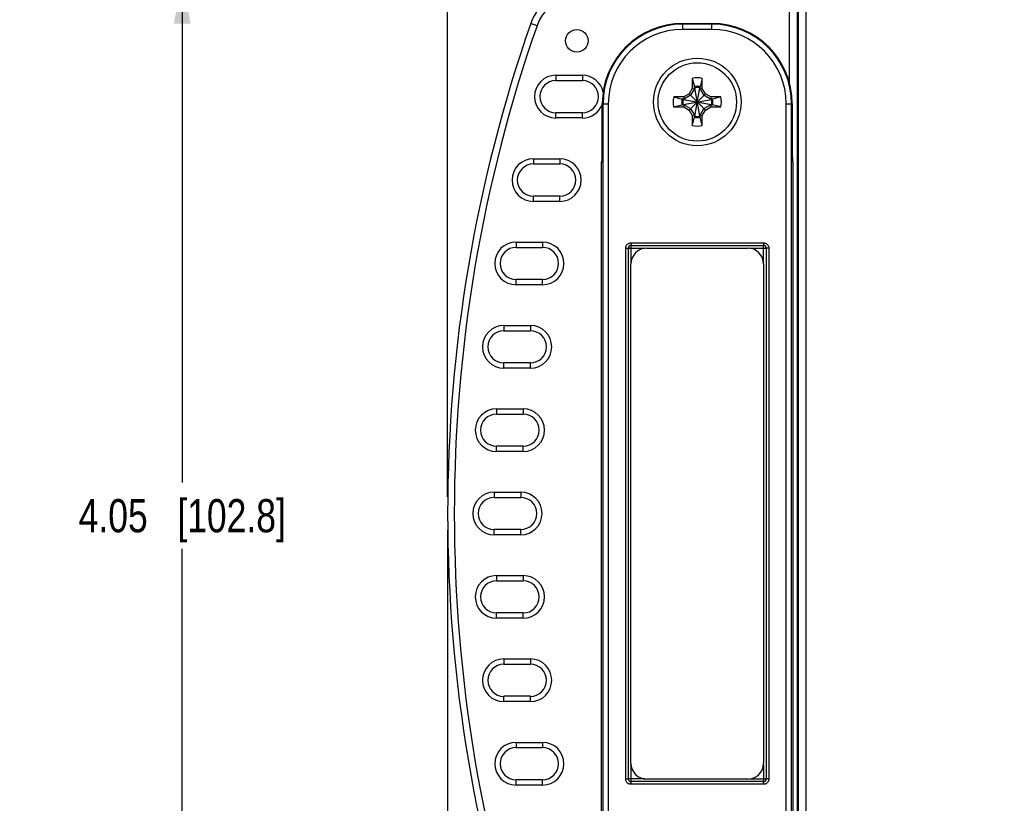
# Model space of a CAD drawing. Header units: inches. Extents: x 0 to 22, y 0 to 17.
# Tile 31 of 42: x 8.4 to 12.1, y 8.8 to 11.8. Entities that reach past the tile are written whole.
import ezdxf

# ---------------------------------------------------------------- set-up
doc = ezdxf.new("R2010")
doc.units = ezdxf.units.IN
doc.header["$LTSCALE"] = 1.21
doc.header["$MEASUREMENT"] = 0
doc.layers.get('0').update_dxf_attribs({"linetype": 'CONTINUOUS'})
doc.layers.add('02___PRT_ALL_AXES', color=7, linetype='CONTINUOUS')
doc.layers.add('DIMENSIONS', color=7, linetype='CONTINUOUS')
doc.styles.get("Standard").update_dxf_attribs({"font": 'txt', "width": 0.8})
doc.dimstyles.new('DIMSTYLE_1', dxfattribs={"dimtxt": 0.125, "dimasz": 0.18, "dimexe": 0.125, "dimexo": 0.0625, "dimgap": 0.0625, "dimtad": 0, "dimtih": 1, "dimtoh": 1, "dimzin": 4, "dimdsep": 46, "dimtxsty": 'STANDARD', "dimblk": '_FILLED', "dimblk1": '_FILLED', "dimblk2": '_FILLED', "dimcen": 0.09, "dimadec": 0, "dimazin": 0, "dimtp": 0.001, "dimtm": 0.001, "dimtfac": 1, "dimtofl": 0, "dimtmove": 0, "dimatfit": 3, "dimldrblk": '_FILLED', "dimfxl": 1, "dimtolj": 1, "dimtzin": 4, "dimarcsym": 0})

# ---------------------------------------------------------------- blocks, each defined once
blk = doc.blocks.new('_FILLED')
at = {"color": 0, "linetype": 'BYBLOCK'}
blk.add_solid([(0, 0), (-1, 0.174), (-1, -0.174)], dxfattribs=at)
blk = doc.blocks.new('*D1')
at = {"layer": 'DIMENSIONS', "color": 2, "linetype": 'CONTINUOUS'}
for p, q in [((10.0509, 9.9796), (10.0509, 13.7922)), ((15.5876, 9.2451), (15.5876, 13.7922)), ((10.0509, 13.6672), (12.1442, 13.6672)), ((15.5876, 13.6672), (13.4942, 13.6672))]:
    blk.add_line(p, q, dxfattribs=at)
at = {"layer": 'DIMENSIONS', "color": 2, "linetype": 'CONTINUOUS', "xscale": 0.18, "yscale": 0.18, "zscale": 0.18, "rotation": 180}
blk.add_blockref('_FILLED', (10.0509, 13.6672), dxfattribs=at)
at = {"layer": 'DIMENSIONS', "color": 2, "linetype": 'CONTINUOUS', "xscale": 0.18, "yscale": 0.18, "zscale": 0.18}
blk.add_blockref('_FILLED', (15.5876, 13.6672), dxfattribs=at)
at = {"layer": 'DIMENSIONS', "color": 2, "linetype": 'CONTINUOUS', "insert": (12.8192, 13.7297), "char_height": 0.125, "width": 1.225, "attachment_point": 2, "line_spacing_factor": 0.9}
blk.add_mtext('5.54{\\Ftxt.shx;\\W1.000000;\\H0.125000; }[140.6]', dxfattribs=at)
blk = doc.blocks.new('*D4')
at = {"layer": 'DIMENSIONS', "color": 2, "linetype": 'CONTINUOUS'}
for p, q in [((10.0509, 9.8546), (10.0509, 6.3911)), ((11.1473, 7.5286), (11.1473, 6.3911)), ((10.0509, 6.5161), (9.6847, 6.5161)), ((11.1473, 6.5161), (11.5073, 6.5161))]:
    blk.add_line(p, q, dxfattribs=at)
at = {"layer": 'DIMENSIONS', "color": 2, "linetype": 'CONTINUOUS', "xscale": 0.18, "yscale": 0.18, "zscale": 0.18}
blk.add_blockref('_FILLED', (10.0509, 6.5161), dxfattribs=at)
at = {"layer": 'DIMENSIONS', "color": 2, "linetype": 'CONTINUOUS', "xscale": 0.18, "yscale": 0.18, "zscale": 0.18, "rotation": 180}
blk.add_blockref('_FILLED', (11.1473, 6.5161), dxfattribs=at)
at = {"layer": 'DIMENSIONS', "color": 2, "linetype": 'CONTINUOUS', "insert": (9.6222, 6.5786), "char_height": 0.125, "width": 1.125, "attachment_point": 3, "line_spacing_factor": 0.9}
blk.add_mtext('1.10{\\Ftxt.shx;\\W1.000000;\\H0.125000; }[27.9]', dxfattribs=at)
blk = doc.blocks.new('*D5')
at = {"layer": 'DIMENSIONS', "color": 2, "linetype": 'CONTINUOUS'}
for p, q in [((11.0848, 11.9416), (8.9259, 11.9416)), ((9.0509, 11.9416), (9.0509, 10.0341)), ((9.0509, 7.8926), (9.0509, 9.7841)), ((11.0848, 7.8926), (8.9259, 7.8926))]:
    blk.add_line(p, q, dxfattribs=at)
at = {"layer": 'DIMENSIONS', "color": 2, "linetype": 'CONTINUOUS', "xscale": 0.18, "yscale": 0.18, "zscale": 0.18}
for p, rotation in [((9.0509, 11.9416), 90), ((9.0509, 7.8926), 270)]:
    blk.add_blockref('_FILLED', p, dxfattribs=dict(at, rotation=rotation))
at = {"layer": 'DIMENSIONS', "color": 2, "linetype": 'CONTINUOUS', "insert": (9.0509, 9.9716), "char_height": 0.125, "width": 1.225, "attachment_point": 2, "line_spacing_factor": 0.9}
blk.add_mtext('4.05{\\Ftxt.shx;\\W1.000000;\\H0.125000; }[102.8]', dxfattribs=at)

msp = doc.modelspace()

# ---------------------------------------------------------------- linework, layer by layer
at = {"color": 7, "linetype": 'CONTINUOUS'}
for p, q in [((11.4011, 11.9716), (11.4011, 7.8626)), ((11.3695, 11.9276), (11.3695, 7.9066)), ((11.3711, 11.9366), (11.3711, 7.8976)), ((11.3386, 11.5402), (11.3386, 11.8516)), ((11.3686, 7.9816), (11.3686, 11.8527)), ((10.3876, 11.7544), (10.364, 11.7627)), ((10.9366, 11.7405), (10.9366, 11.763)), ((10.9366, 11.763), (11.0466, 11.763)), ((11.0466, 11.7405), (11.0466, 11.763)), ((11.0466, 11.7605), (10.9366, 11.7605)), ((11.0466, 11.7405), (10.9366, 11.7405)), ((10.4587, 11.5675), (10.4587, 11.5475)), ((10.4587, 11.5675), (10.5587, 11.5675)), ((10.4587, 11.5475), (10.5587, 11.5475)), ((10.5587, 11.5675), (10.5587, 11.5475)), ((10.9727, 11.5561), (10.9727, 11.5183)), ((10.9727, 11.5561), (10.981, 11.525)), ((11.0105, 11.5561), (11.0021, 11.525)), ((11.0105, 11.5183), (11.0105, 11.5561)), ((10.9727, 11.5183), (10.9609, 11.4978)), ((10.9821, 11.519), (10.9666, 11.4921)), ((10.9727, 11.5183), (10.9821, 11.519)), ((10.981, 11.5212), (10.981, 11.525)), ((10.982, 11.5214), (10.9821, 11.5209)), ((10.9821, 11.4134), (11.001, 11.5209)), ((10.9821, 11.5209), (10.9821, 11.519)), ((11.001, 11.4134), (10.9821, 11.5209)), ((10.9821, 11.4153), (11.001, 11.519)), ((11.001, 11.4153), (10.9821, 11.519)), ((11.0012, 11.5214), (11.001, 11.5209)), ((11.001, 11.519), (11.001, 11.5209)), ((11.0166, 11.4921), (11.001, 11.519)), ((11.0105, 11.5183), (11.001, 11.519)), ((11.0021, 11.5212), (11.0021, 11.525)), ((11.0223, 11.4978), (11.0105, 11.5183)), ((10.9026, 11.486), (10.9337, 11.4777)), ((10.9404, 11.486), (10.9026, 11.486)), ((10.9375, 11.4777), (10.9337, 11.4777)), ((10.9373, 11.4767), (10.9378, 11.4766)), ((10.9378, 11.4766), (11.0453, 11.4577)), ((10.9397, 11.4766), (10.9378, 11.4766)), ((10.9378, 11.4577), (11.0453, 11.4766)), ((10.9666, 11.4921), (10.9397, 11.4766)), ((10.9404, 11.486), (10.9397, 11.4766)), ((10.9397, 11.4766), (11.0434, 11.4577)), ((10.9397, 11.4577), (11.0434, 11.4766)), ((10.9609, 11.4978), (10.9404, 11.486)), ((10.9609, 11.4364), (11.0223, 11.4978)), ((11.0223, 11.4364), (10.9609, 11.4978)), ((11.0434, 11.4766), (11.0166, 11.4921)), ((11.0428, 11.486), (11.0223, 11.4978)), ((11.0428, 11.486), (11.0434, 11.4766)), ((11.0805, 11.486), (11.0428, 11.486)), ((11.0453, 11.4766), (11.0434, 11.4766)), ((11.0459, 11.4767), (11.0453, 11.4766)), ((11.0457, 11.4777), (11.0494, 11.4777)), ((11.0805, 11.486), (11.0494, 11.4777)), ((10.4587, 11.4068), (10.4587, 11.4268)), ((10.5587, 11.4268), (10.4587, 11.4268)), ((10.5587, 11.4068), (10.5587, 11.4268)), ((10.6337, 11.2847), (10.6337, 11.4601)), ((10.6337, 11.4601), (10.6562, 11.4601)), ((10.6362, 11.4601), (10.6362, 8.3741)), ((10.6562, 11.4601), (10.6562, 8.3741)), ((10.9026, 11.4482), (10.9337, 11.4566)), ((10.9026, 11.4482), (10.9404, 11.4482)), ((10.9375, 11.4566), (10.9337, 11.4566)), ((10.9373, 11.4575), (10.9378, 11.4577)), ((10.9378, 11.4577), (10.9397, 11.4577)), ((10.9404, 11.4482), (10.9397, 11.4577)), ((10.9397, 11.4577), (10.9666, 11.4422)), ((10.9404, 11.4482), (10.9609, 11.4364)), ((10.9609, 11.4364), (10.9727, 11.416)), ((10.9666, 11.4422), (10.9821, 11.4153)), ((11.001, 11.4153), (11.0166, 11.4422)), ((11.0105, 11.416), (11.0223, 11.4364)), ((11.0166, 11.4422), (11.0434, 11.4577)), ((11.0223, 11.4364), (11.0428, 11.4482)), ((11.0428, 11.4482), (11.0434, 11.4577)), ((11.0428, 11.4482), (11.0805, 11.4482)), ((11.0434, 11.4577), (11.0453, 11.4577)), ((11.0459, 11.4575), (11.0453, 11.4577)), ((11.0457, 11.4566), (11.0494, 11.4566)), ((11.0805, 11.4482), (11.0494, 11.4566)), ((11.3269, 8.3741), (11.3269, 11.4601)), ((11.3269, 11.4601), (11.3495, 11.4601)), ((11.3469, 8.3741), (11.3469, 11.4601)), ((11.3495, 11.4601), (11.3495, 11.2847)), ((10.5587, 11.4068), (10.4587, 11.4068)), ((10.9727, 11.416), (10.9727, 11.3782)), ((10.9727, 11.416), (10.9821, 11.4153)), ((10.9727, 11.3782), (10.981, 11.4093)), ((10.981, 11.413), (10.981, 11.4093)), ((10.982, 11.4128), (10.9821, 11.4134)), ((10.9821, 11.4153), (10.9821, 11.4134)), ((11.0105, 11.416), (11.001, 11.4153)), ((11.001, 11.4134), (11.001, 11.4153)), ((11.0012, 11.4128), (11.001, 11.4134)), ((11.0021, 11.413), (11.0021, 11.4093)), ((11.0105, 11.3782), (11.0021, 11.4093)), ((11.0105, 11.3782), (11.0105, 11.416)), ((10.6337, 11.2847), (10.6337, 11.282)), ((10.6337, 11.2847), (10.6337, 11.2847)), ((10.6337, 11.282), (10.6337, 11.2767)), ((11.3495, 11.2826), (11.3495, 11.2847)), ((11.3495, 11.2847), (11.3495, 11.2847)), ((11.3495, 11.2795), (11.3495, 11.2826)), ((11.3495, 11.2765), (11.3495, 11.2795)), ((10.3738, 11.2535), (10.3738, 11.2335)), ((10.3738, 11.2535), (10.4738, 11.2535)), ((10.4738, 11.2535), (10.4738, 11.2335)), ((10.6311, 11.2408), (10.633, 11.2447)), ((10.6332, 11.2498), (10.6334, 11.2501)), ((10.6334, 11.25), (10.6333, 11.2489)), ((10.6335, 11.2547), (10.6334, 11.2529)), ((10.6334, 11.2529), (10.6334, 11.2513)), ((10.6334, 11.2513), (10.6334, 11.25)), ((10.6336, 11.2614), (10.6335, 11.259)), ((10.6335, 11.259), (10.6335, 11.2567)), ((10.6335, 11.2567), (10.6335, 11.2547)), ((10.6337, 11.27), (10.6336, 11.267)), ((10.6336, 11.267), (10.6336, 11.2641)), ((10.6336, 11.2641), (10.6336, 11.2614)), ((10.6337, 11.2767), (10.6337, 11.2733)), ((10.6337, 11.2733), (10.6337, 11.27)), ((11.3495, 11.2736), (11.3495, 11.2765)), ((11.3495, 11.2708), (11.3495, 11.2736)), ((11.3495, 11.2681), (11.3495, 11.2708)), ((11.3496, 11.2656), (11.3495, 11.2681)), ((11.3496, 11.2632), (11.3496, 11.2656)), ((11.3496, 11.261), (11.3496, 11.2632)), ((11.3496, 11.2589), (11.3496, 11.261)), ((11.3497, 11.2569), (11.3496, 11.2589)), ((11.3497, 11.2535), (11.3497, 11.2569)), ((11.3498, 11.2502), (11.3498, 11.2514)), ((11.3498, 11.2505), (11.35, 11.2464)), ((11.3499, 11.2492), (11.3498, 11.2502)), ((11.3498, 11.2501), (11.35, 11.2498)), ((11.3499, 11.2483), (11.3499, 11.2492)), ((11.3499, 11.2477), (11.3499, 11.2483)), ((11.35, 11.2464), (11.3501, 11.2447)), ((11.3501, 11.2447), (11.3521, 11.2408)), ((10.3738, 11.2335), (10.4738, 11.2335)), ((10.6311, 8.5934), (10.6311, 11.2408)), ((11.3521, 11.2408), (11.3521, 8.5934)), ((10.3738, 11.0928), (10.3738, 11.1128)), ((10.4738, 11.1128), (10.3738, 11.1128)), ((10.4738, 11.0928), (10.4738, 11.1128)), ((10.4738, 11.0928), (10.3738, 11.0928)), ((10.3088, 10.9395), (10.3088, 10.9195)), ((10.3088, 10.9395), (10.4088, 10.9395)), ((10.3088, 10.9195), (10.4088, 10.9195)), ((10.4088, 10.9395), (10.4088, 10.9195)), ((10.7219, 8.9175), (10.7219, 10.9168)), ((10.7219, 10.9168), (10.7319, 10.9168)), ((10.7319, 8.9175), (10.7319, 10.9168)), ((10.7319, 10.9168), (10.732, 10.9168)), ((10.732, 8.9175), (10.732, 10.9168)), ((10.732, 10.9168), (10.7954, 10.9168)), ((10.7419, 10.9368), (10.7419, 10.9268)), ((10.7419, 10.9368), (11.2413, 10.9368)), ((10.7419, 10.8633), (10.7419, 10.9268)), ((10.7419, 10.9268), (10.7419, 10.9268)), ((10.7419, 10.9268), (11.2412, 10.9268)), ((10.7419, 10.9268), (11.2413, 10.9268)), ((11.1877, 10.9168), (11.2512, 10.9168)), ((11.2413, 10.9268), (11.2412, 10.9268)), ((11.2412, 10.8633), (11.2412, 10.9268)), ((11.2413, 10.9368), (11.2413, 10.9268)), ((11.2513, 10.9168), (11.2512, 10.9168)), ((11.2512, 10.9168), (11.2512, 8.9175)), ((11.2513, 10.9168), (11.2513, 8.9175)), ((11.2612, 10.9168), (11.2513, 10.9168)), ((11.2612, 10.9168), (11.2612, 8.9175)), ((10.3088, 10.7788), (10.3088, 10.7988)), ((10.4088, 10.7988), (10.3088, 10.7988)), ((10.4088, 10.7788), (10.4088, 10.7988)), ((10.4088, 10.7788), (10.3088, 10.7788)), ((10.2628, 10.6255), (10.2628, 10.6055)), ((10.2628, 10.6255), (10.3628, 10.6255)), ((10.3628, 10.6255), (10.3628, 10.6055)), ((10.2628, 10.6055), (10.3628, 10.6055)), ((10.2628, 10.4648), (10.2628, 10.4848)), ((10.3628, 10.4848), (10.2628, 10.4848)), ((10.3628, 10.4648), (10.2628, 10.4648)), ((10.3628, 10.4648), (10.3628, 10.4848)), ((10.2354, 10.3115), (10.2354, 10.2915)), ((10.2354, 10.3115), (10.3354, 10.3115)), ((10.2354, 10.2915), (10.3354, 10.2915)), ((10.3354, 10.3115), (10.3354, 10.2915)), ((10.2354, 10.1508), (10.2354, 10.1708)), ((10.3354, 10.1708), (10.2354, 10.1708)), ((10.3354, 10.1508), (10.3354, 10.1708)), ((10.3354, 10.1508), (10.2354, 10.1508)), ((10.2263, 9.9975), (10.2263, 9.9775)), ((10.2263, 9.9975), (10.3263, 9.9975)), ((10.3263, 9.9975), (10.3263, 9.9775)), ((10.2263, 9.9775), (10.3263, 9.9775)), ((10.2263, 9.8368), (10.2263, 9.8568)), ((10.3263, 9.8568), (10.2263, 9.8568)), ((10.3263, 9.8368), (10.2263, 9.8368)), ((10.3263, 9.8368), (10.3263, 9.8568)), ((10.2354, 9.6835), (10.2354, 9.6635)), ((10.2354, 9.6835), (10.3354, 9.6835)), ((10.3354, 9.6835), (10.3354, 9.6635)), ((10.2354, 9.6635), (10.3354, 9.6635)), ((10.2354, 9.5228), (10.2354, 9.5428)), ((10.3354, 9.5428), (10.2354, 9.5428)), ((10.3354, 9.5228), (10.3354, 9.5428)), ((10.3354, 9.5228), (10.2354, 9.5228)), ((10.2628, 9.3695), (10.2628, 9.3495)), ((10.2628, 9.3695), (10.3628, 9.3695)), ((10.2628, 9.3495), (10.3628, 9.3495)), ((10.3628, 9.3695), (10.3628, 9.3495)), ((10.2628, 9.2088), (10.2628, 9.2288)), ((10.3628, 9.2288), (10.2628, 9.2288)), ((10.3628, 9.2088), (10.2628, 9.2088)), ((10.3628, 9.2088), (10.3628, 9.2288)), ((10.3088, 9.0555), (10.3088, 9.0355)), ((10.3088, 9.0555), (10.4088, 9.0555)), ((10.4088, 9.0555), (10.4088, 9.0355)), ((10.3088, 9.0355), (10.4088, 9.0355)), ((10.7419, 8.9075), (10.7419, 8.971)), ((11.2412, 8.971), (11.2412, 8.9075)), ((10.3088, 8.8948), (10.3088, 8.9148)), ((10.4088, 8.9148), (10.3088, 8.9148)), ((10.4088, 8.8948), (10.4088, 8.9148)), ((10.7219, 8.9175), (10.7319, 8.9175)), ((10.7319, 8.9175), (10.732, 8.9175)), ((10.7954, 8.9175), (10.732, 8.9175)), ((10.7419, 8.8975), (10.7419, 8.9075)), ((11.2413, 8.9075), (10.7419, 8.9075)), ((11.2412, 8.9075), (10.7419, 8.9075)), ((10.7419, 8.9075), (10.7419, 8.9075)), ((11.1877, 8.9175), (11.2512, 8.9175)), ((11.2413, 8.9075), (11.2412, 8.9075)), ((11.2413, 8.8975), (11.2413, 8.9075)), ((11.2513, 8.9175), (11.2512, 8.9175)), ((11.2612, 8.9175), (11.2513, 8.9175)), ((10.4088, 8.8948), (10.3088, 8.8948)), ((11.2413, 8.8975), (10.7419, 8.8975))]:
    msp.add_line(p, q, dxfattribs=at)
for points in [[(10.6333, 11.2489), (10.6333, 11.248), (10.6333, 11.2477), (10.6332, 11.2475)], [(11.3498, 11.2514), (11.3497, 11.2527), (11.3497, 11.2535)], [(11.35, 11.2472), (11.3499, 11.2472), (11.3499, 11.2473), (11.3499, 11.2475), (11.3499, 11.2477)]]:
    msp.add_lwpolyline(points, dxfattribs=at)
for centre, radius in [((10.5375, 11.6971), 0.0425), ((10.9916, 11.4671), 0.1476)]:
    msp.add_circle(centre, radius, dxfattribs=at)
for centre, radius, start, end in [((10.5516, 11.6971), 0.1987, 90, 160.7415), ((10.5516, 11.6971), 0.1737, 90, 160.7415), ((15.6463, 9.9171), 5.5954, 160.7415, 199.2585), ((10.9366, 11.4601), 0.3029, 90, 180), ((11.0466, 11.4601), 0.3029, 0, 90), ((15.6463, 9.9171), 5.5704, 160.7415, 199.2585), ((10.9366, 11.4601), 0.3003, 90, 180), ((10.9366, 11.4601), 0.2803, 90, 180), ((11.0466, 11.4601), 0.3003, 0, 90), ((11.0466, 11.4601), 0.2803, 0, 90), ((10.4587, 11.4871), 0.0804, 90, 270), ((10.4587, 11.4871), 0.0604, 90, 270), ((10.5587, 11.4871), 0.0804, 12.5411, 90), ((10.5587, 11.4871), 0.0604, 270, 90), ((10.9916, 11.4671), 0.0909, 78.007, 101.993), ((10.9916, 11.4675), 0.0585, 79.606, 100.394), ((10.9916, 11.4671), 0.0551, 78.9667, 101.0333), ((10.9916, 11.4671), 0.0546, 80.0284, 99.9716), ((10.9916, 11.4671), 0.0909, 168.007, 191.993), ((10.9913, 11.4671), 0.0585, 169.606, 190.394), ((10.9916, 11.4671), 0.0551, 168.9667, 191.0333), ((10.9916, 11.4671), 0.0546, 170.0284, 189.9716), ((10.9916, 11.4671), 0.0546, 350.0284, 9.9716), ((10.9916, 11.4671), 0.0551, 348.9667, 11.0333), ((10.9919, 11.4671), 0.0585, 349.606, 10.394), ((10.9916, 11.4671), 0.0909, 348.007, 11.993), ((10.5587, 11.4871), 0.0804, 270, 339.3258), ((10.9916, 11.4671), 0.0551, 258.9667, 281.0333), ((10.9916, 11.4668), 0.0585, 259.606, 280.394), ((10.9916, 11.4671), 0.0546, 260.0284, 279.9716), ((10.9916, 11.4671), 0.0909, 258.007, 281.993), ((8.2924, 11.2848), 2.3413, 359.8289, 359.9966), ((13.7472, 11.2849), 2.3978, 180.0056, 180.1691), ((10.3738, 11.1731), 0.0804, 90, 270), ((10.4738, 11.1731), 0.0804, 270, 90), ((10.651, 11.2408), 0.0199, 173.9624, 180.0219), ((10.6512, 11.2408), 0.0201, 167.9822, 173.9681), ((10.651, 11.2409), 0.0199, 153.4269, 168.0021), ((10.653, 11.2447), 0.0199, 172.4716, 180.0024), ((9.0574, 11.2813), 1.5763, 359.1117, 359.8727), ((9.9026, 11.2691), 0.731, 358.8563, 359.0397), ((12.9258, 11.2813), 1.5763, 180.1269, 180.8881), ((12.1128, 11.2697), 0.7632, 180.9638, 181.1395), ((11.8521, 11.2645), 0.5025, 181.1333, 181.5926), ((11.3322, 11.2409), 0.0199, 11.9979, 26.5731), ((11.3302, 11.2447), 0.0199, 359.9953, 7.1939), ((11.332, 11.2408), 0.0201, 0.0082, 12.0234), ((10.3738, 11.1731), 0.0604, 90, 270), ((10.4738, 11.1731), 0.0604, 270, 90), ((10.3088, 10.8591), 0.0804, 90, 270), ((10.3088, 10.8591), 0.0604, 90, 270), ((10.4088, 10.8591), 0.0804, 270, 90), ((10.4088, 10.8591), 0.0604, 270, 90), ((10.7419, 10.9168), 0.00998, 89.8812, 180.1047), ((10.742, 10.9168), 0.01, 90.0826, 179.9158), ((11.2412, 10.9168), 0.01, 0.0826, 89.9158), ((11.2413, 10.9168), 0.00998, 359.8812, 90.1047), ((10.2628, 10.5451), 0.0804, 90, 270), ((10.3628, 10.5451), 0.0804, 270, 90), ((10.2628, 10.5451), 0.0604, 90, 270), ((10.3628, 10.5451), 0.0604, 270, 90), ((10.2354, 10.2311), 0.0804, 90, 270), ((10.2354, 10.2311), 0.0604, 90, 270), ((10.3354, 10.2311), 0.0804, 270, 90), ((10.3354, 10.2311), 0.0604, 270, 90), ((10.2263, 9.9171), 0.0804, 90, 270), ((10.3263, 9.9171), 0.0804, 270, 90), ((10.2263, 9.9171), 0.0604, 90, 270), ((10.3263, 9.9171), 0.0604, 270, 90), ((10.2354, 9.6031), 0.0804, 90, 270), ((10.3354, 9.6031), 0.0804, 270, 90), ((10.2354, 9.6031), 0.0604, 90, 270), ((10.3354, 9.6031), 0.0604, 270, 90), ((10.2628, 9.2891), 0.0804, 90, 270), ((10.2628, 9.2891), 0.0604, 90, 270), ((10.3628, 9.2891), 0.0804, 270, 90), ((10.3628, 9.2891), 0.0604, 270, 90), ((10.3088, 8.9751), 0.0804, 90, 270), ((10.4088, 8.9751), 0.0804, 270, 90), ((10.3088, 8.9751), 0.0604, 90, 270), ((10.4088, 8.9751), 0.0604, 270, 90), ((10.7419, 8.9174), 0.00998, 179.8802, 270.1056), ((10.742, 8.9175), 0.01, 180.0826, 269.9158), ((11.2412, 8.9175), 0.01, 270.0826, 359.9158), ((11.2413, 8.9174), 0.00998, 269.8802, 0.1056)]:
    msp.add_arc(centre, radius, start, end, dxfattribs=at)
for points, knots in [([(10.633, 11.2447), (10.6331, 11.2447), (10.6331, 11.2448), (10.6331, 11.245), (10.6331, 11.2452), (10.6332, 11.2455), (10.6332, 11.2459), (10.6332, 11.2466), (10.6333, 11.2476), (10.6333, 11.249), (10.6334, 11.2506), (10.6334, 11.2525), (10.6335, 11.2538), (10.6335, 11.2546)], [0, 0, 0, 0, 0.010138, 0.027491, 0.052113, 0.083979, 0.123046, 0.169262, 0.282837, 0.42379, 0.591103, 0.783662, 1, 1, 1, 1]), ([(10.7219, 10.9168), (10.7219, 10.9181), (10.7222, 10.9207), (10.7233, 10.9245), (10.7252, 10.928), (10.7277, 10.931), (10.7307, 10.9335), (10.7342, 10.9354), (10.738, 10.9365), (10.7406, 10.9368), (10.7419, 10.9368)], [0, 0, 0, 0, 0.124899, 0.250032, 0.375011, 0.499999, 0.624996, 0.749983, 0.875104, 1, 1, 1, 1]), ([(11.2413, 10.9368), (11.2426, 10.9368), (11.2452, 10.9365), (11.249, 10.9354), (11.2524, 10.9335), (11.2555, 10.931), (11.258, 10.928), (11.2598, 10.9245), (11.261, 10.9207), (11.2612, 10.9181), (11.2612, 10.9168)], [0, 0, 0, 0, 0.124899, 0.250032, 0.375011, 0.499999, 0.624996, 0.749983, 0.875104, 1, 1, 1, 1]), ([(10.7419, 8.8975), (10.7406, 8.8975), (10.738, 8.8977), (10.7342, 8.8989), (10.7307, 8.9007), (10.7277, 8.9032), (10.7252, 8.9063), (10.7233, 8.9098), (10.7222, 8.9135), (10.7219, 8.9162), (10.7219, 8.9175)], [0, 0, 0, 0, 0.124899, 0.250032, 0.375011, 0.499999, 0.624996, 0.749983, 0.875104, 1, 1, 1, 1]), ([(11.2612, 8.9175), (11.2612, 8.9162), (11.261, 8.9135), (11.2598, 8.9098), (11.258, 8.9063), (11.2555, 8.9032), (11.2524, 8.9007), (11.249, 8.8989), (11.2452, 8.8977), (11.2426, 8.8975), (11.2413, 8.8975)], [0, 0, 0, 0, 0.124899, 0.250032, 0.375011, 0.499999, 0.624996, 0.749983, 0.875104, 1, 1, 1, 1])]:
    msp.add_open_spline(points, degree=3, knots=knots, dxfattribs=at)
at = {"layer": '02___PRT_ALL_AXES', "color": 7, "linetype": 'CONTINUOUS'}
for p, q in [((10.8016, 10.9171), (11.1816, 10.9171)), ((10.7416, 8.9771), (10.7416, 10.8571)), ((11.2416, 10.8571), (11.2416, 8.9771)), ((11.1816, 8.9171), (10.8016, 8.9171))]:
    msp.add_line(p, q, dxfattribs=at)
msp.add_circle((10.9916, 11.4671), 0.165, dxfattribs=at)
for centre, start, end in [((10.8016, 10.8571), 90, 180), ((11.1816, 10.8571), 0, 90), ((10.8016, 8.9771), 180, 270), ((11.1816, 8.9771), 270, 360)]:
    msp.add_arc(centre, 0.06, start, end, dxfattribs=at)

# ---------------------------------------------------------------- dimensions: what is measured, and where the dimension line sits
at = {"layer": 'DIMENSIONS', "color": 2, "linetype": 'CONTINUOUS'}
for base, p1, p2, angle, picture, middle in [((10.0509, 13.6672), (15.5876, 9.1826), (10.0509, 9.9171), 180, '*D1', (12.8192, 13.6672)), ((9.0509, 7.8926), (11.1473, 11.9416), (11.1473, 7.8926), 270, '*D5', (9.0509, 9.9091))]:
    dim = msp.add_linear_dim(base=base, p1=p1, p2=p2, angle=angle, dimstyle='DIMSTYLE_1', dxfattribs=at)
    dim.commit()
    dim.dimension.update_dxf_attribs({"geometry": picture, "text_midpoint": middle, "dimtype": 160})
dim = msp.add_linear_dim(base=(11.1473, 6.5161), p1=(10.0509, 9.9171), p2=(11.1473, 7.5911), dimstyle='DIMSTYLE_1', dxfattribs=at)
dim.commit()
dim.dimension.update_dxf_attribs({"geometry": '*D4', "text_midpoint": (9.0597, 6.5161), "dimtype": 160})

doc.saveas('drawing.dxf')
